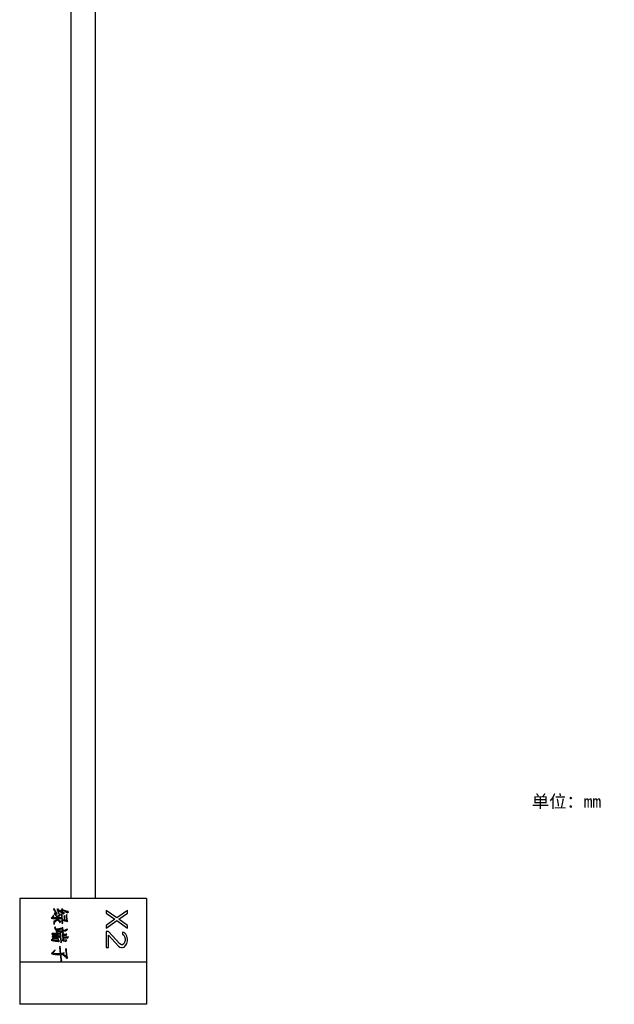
# Model space of a CAD drawing. Header units: millimetres. Extents: x 120 to 693, y 41 to 514.
# Tile 7 of 10: x 552 to 693, y 41 to 274. Entities that reach past the tile are written whole.
import ezdxf

# ---------------------------------------------------------------- set-up
doc = ezdxf.new("R2010")
doc.units = ezdxf.units.MM
doc.header["$LTSCALE"] = 46.255
doc.layers.add('00_COMPONENTS', color=7, linetype='CONTINUOUS')
doc.layers.add('50_ALL_DETAILS', color=7, linetype='CONTINUOUS')
doc.styles.get("Standard").update_dxf_attribs({"font": 'simfang.ttf'})

msp = doc.modelspace()

# ---------------------------------------------------------------- linework, layer by layer
at = {"layer": '00_COMPONENTS', "color": 7}
for p, q in [((563.96, 365.629), (563.96, 65.629)), ((569.76, 365.629), (569.76, 65.629)), ((581.86, 65.629), (551.86, 65.629)), ((551.86, 65.629), (551.86, 40.629)), ((581.86, 65.629), (581.86, 40.629)), ((560.022, 63.274), (559.85, 63.034)), ((560.947, 63.188), (560.69, 63.017)), ((560.982, 63), (560.947, 63.188)), ((561.17, 62.04), (560.964, 62.88)), ((561.959, 63.24), (561.719, 63.068)), ((561.993, 62.365), (561.924, 62.931)), ((561.976, 63.034), (561.959, 63.24)), ((559.696, 61.114), (559.936, 61.611)), ((559.936, 61.611), (559.884, 61.628)), ((559.919, 60.925), (561.136, 60.925)), ((560.176, 62.263), (560.039, 61.937)), ((560.827, 61.08), (560.09, 61.08)), ((560.622, 61.971), (560.707, 61.988)), ((561.102, 62.023), (561.17, 62.04)), ((561.53, 61.851), (561.479, 61.903)), ((561.89, 62.04), (561.719, 61.868)), ((561.719, 60.857), (561.822, 61.063)), ((562.422, 60.548), (562.01, 60.617)), ((562.147, 61.988), (562.456, 62.194)), ((562.507, 61.594), (562.319, 61.405)), ((562.456, 62.194), (562.422, 62.245)), ((562.456, 60.548), (562.61, 60.651)), ((562.953, 60.463), (562.456, 60.548)), ((563.004, 61.834), (562.833, 61.611)), ((563.073, 62.28), (563.399, 62.52)), ((563.399, 62.52), (563.364, 62.571)), ((574.897, 61.042), (572.344, 62.813)), ((572.344, 62.813), (572.344, 62.188)), ((572.344, 62.188), (574.365, 60.729)), ((574.365, 60.729), (572.344, 59.271)), ((577.344, 62.813), (574.897, 61.042)), ((575.323, 60.729), (577.344, 62.188)), ((577.344, 59.271), (575.323, 60.729)), ((577.344, 62.188), (577.344, 62.813)), ((559.953, 59.571), (560.039, 59.571)), ((560.279, 58.92), (560.124, 58.663)), ((561.307, 59.983), (561.667, 60.137)), ((561.667, 60.137), (561.65, 60.205)), ((561.719, 58.525), (561.684, 58.594)), ((562.044, 58.834), (561.873, 58.663)), ((561.907, 59.674), (562.079, 59.88)), ((562.01, 60.463), (562.936, 60.308)), ((562.936, 60.308), (563.056, 60.171)), ((563.056, 60.171), (563.244, 60.394)), ((563.244, 60.394), (563.107, 60.48)), ((563.142, 58.337), (563.107, 58.388)), ((572.344, 58.646), (574.897, 60.417)), ((572.344, 59.271), (572.344, 58.646)), ((574.897, 60.417), (577.344, 58.646)), ((577.344, 58.646), (577.344, 59.271)), ((559.679, 57.445), (559.439, 57.274)), ((559.559, 57.205), (560.81, 57.205)), ((559.782, 56.914), (559.559, 56.743)), ((559.764, 56.365), (559.559, 56.211)), ((559.662, 55.817), (559.902, 56.125)), ((559.747, 56.16), (559.816, 56.16)), ((559.764, 56.674), (560.862, 56.674)), ((559.85, 56.16), (560.913, 56.16)), ((559.902, 56.125), (559.85, 56.16)), ((560.69, 57.36), (559.936, 57.36)), ((560.896, 56.314), (560.022, 56.314)), ((560.844, 56.828), (560.039, 56.828)), ((560.827, 57.48), (560.656, 57.943)), ((560.742, 57.463), (560.827, 57.48)), ((560.81, 57.205), (560.844, 56.828)), ((560.862, 56.674), (560.896, 56.314)), ((560.913, 56.16), (560.947, 55.714)), ((560.947, 57.205), (561.187, 57.394)), ((560.982, 56.794), (560.947, 57.205)), ((561.462, 56.623), (560.982, 56.794)), ((560.999, 56.674), (561.479, 56.434)), ((561.084, 55.731), (560.999, 56.674)), ((561.187, 57.394), (561.136, 57.463)), ((561.53, 57.497), (561.359, 57.325)), ((561.667, 57.617), (561.942, 57.891)), ((562.027, 57.274), (561.873, 57.085)), ((561.873, 57.085), (561.976, 57)), ((561.942, 57.891), (561.89, 57.943)), ((561.976, 57), (562.113, 55.868)), ((562.13, 57.154), (562.027, 57.274)), ((562.079, 57.411), (562.233, 57.548)), ((562.627, 57.154), (562.13, 57.154)), ((562.13, 57), (562.559, 57)), ((562.182, 56.503), (562.13, 57)), ((562.936, 56.503), (562.182, 56.503)), ((562.199, 56.348), (562.867, 56.348)), ((562.267, 55.851), (562.199, 56.348)), ((562.833, 56.931), (563.039, 57.188)), ((563.039, 57.188), (562.987, 57.257)), ((563.176, 56.263), (563.416, 56.571)), ((563.416, 56.571), (563.364, 56.623)), ((572.876, 57.813), (572.344, 57.813)), ((572.344, 57.813), (572.344, 54.063)), ((575.535, 54.896), (572.876, 57.813)), ((572.876, 56.979), (575.216, 54.375)), ((572.876, 54.063), (572.876, 56.979)), ((576.599, 57.604), (576.174, 57.708)), ((576.174, 57.708), (576.174, 57.188)), ((576.174, 57.188), (576.493, 56.979)), ((576.493, 56.979), (576.706, 56.667)), ((577.025, 57.188), (576.599, 57.604)), ((576.706, 56.667), (576.812, 56.146)), ((576.812, 56.146), (576.812, 55.729)), ((577.237, 56.771), (577.025, 57.188)), ((577.344, 56.042), (577.237, 56.771)), ((577.344, 55.625), (577.344, 56.042)), ((560.947, 55.543), (561.067, 55.423)), ((561.067, 55.423), (561.256, 55.611)), ((561.256, 55.611), (561.084, 55.731)), ((561.479, 54.377), (561.29, 54.137)), ((561.616, 55.183), (561.77, 55.388)), ((562.902, 53.845), (562.73, 53.588)), ((562.764, 55.508), (563.022, 55.783)), ((563.022, 55.783), (562.97, 55.834)), ((572.344, 54.063), (572.876, 54.063)), ((575.216, 54.375), (575.535, 54.167)), ((575.961, 54.688), (575.535, 54.896)), ((575.535, 54.167), (575.961, 54.063)), ((576.174, 54.688), (575.961, 54.688)), ((575.961, 54.063), (576.174, 54.063)), ((576.493, 54.896), (576.174, 54.688)), ((576.174, 54.063), (576.599, 54.167)), ((576.706, 55.208), (576.493, 54.896)), ((576.599, 54.167), (577.025, 54.583)), ((576.812, 55.729), (576.706, 55.208)), ((577.025, 54.583), (577.237, 55)), ((577.237, 55), (577.344, 55.625)), ((559.73, 52.697), (560.279, 53.468)), ((560.279, 53.468), (560.227, 53.503)), ((562.027, 52.525), (562.593, 51.96)), ((562.936, 51.874), (562.13, 52.56)), ((562.387, 52.8), (562.353, 52.851)), ((563.073, 51.428), (563.296, 51.668)), ((563.296, 51.668), (563.107, 51.805)), ((581.86, 50.629), (551.86, 50.629)), ((561.633, 50.76), (561.839, 50.983)), ((581.86, 40.629), (551.86, 40.629))]:
    msp.add_line(p, q, dxfattribs=at)
msp.add_arc((532.234, 53.698), 30.052, 8.34948, 9.5096, dxfattribs=at)
for points in [[(559.85, 63.034), (559.902, 63), (560.159, 62.657), (560.622, 61.971)], [(560.707, 61.988), (560.296, 62.691), (560.056, 63.12), (560.022, 63.274)], [(560.69, 63.017), (560.793, 62.845), (560.93, 62.52), (561.102, 62.023)], [(560.964, 62.88), (561.119, 62.777), (561.359, 62.605), (561.667, 62.4)], [(561.856, 62.434), (561.376, 62.743), (561.084, 62.931), (560.982, 63)], [(561.719, 63.068), (561.753, 62.983), (561.804, 62.777), (561.856, 62.434)], [(561.924, 62.931), (562.422, 62.691), (562.747, 62.52), (562.884, 62.451)], [(562.699, 62.716), (562.353, 62.863), (562.113, 62.965), (561.976, 63.034)], [(559.884, 61.628), (559.679, 61.371), (559.507, 61.165), (559.353, 61.028)], [(559.353, 61.028), (559.524, 60.96), (559.713, 60.925), (559.919, 60.925)], [(560.09, 61.08), (559.953, 61.08), (559.816, 61.097), (559.696, 61.114)], [(560.532, 60.572), (560.227, 60.394), (560.022, 60.291), (559.936, 60.274)], [(560.039, 61.937), (560.142, 61.868), (560.416, 61.594), (560.827, 61.08)], [(560.982, 61.08), (560.502, 61.663), (560.244, 62.057), (560.176, 62.263)], [(560.227, 60.154), (560.279, 60.223), (560.467, 60.36), (560.81, 60.583)], [(561.136, 60.925), (561.033, 60.874), (560.844, 60.754), (560.532, 60.572)], [(560.81, 60.583), (561.136, 60.274), (561.307, 60.085), (561.307, 59.983)], [(561.479, 61.903), (561.222, 61.697), (561.016, 61.543), (560.844, 61.457)], [(560.844, 61.457), (560.947, 61.423), (561.05, 61.388), (561.136, 61.354)], [(560.896, 60.651), (561.067, 60.771), (561.222, 60.857), (561.376, 60.925)], [(561.65, 60.205), (561.513, 60.171), (561.273, 60.325), (560.896, 60.651)], [(561.804, 61.097), (561.599, 61.097), (561.324, 61.08), (560.982, 61.08)], [(561.136, 61.354), (561.239, 61.474), (561.376, 61.645), (561.53, 61.851)], [(561.376, 60.925), (561.547, 60.943), (561.667, 60.925), (561.719, 60.857)], [(561.667, 62.4), (561.976, 62.194), (562.147, 62.057), (562.147, 61.988)], [(561.719, 61.868), (561.753, 61.68), (561.77, 61.423), (561.804, 61.097)], [(561.822, 61.063), (561.873, 60.325), (561.907, 59.863), (561.907, 59.674)], [(562.01, 60.617), (561.924, 61.388), (561.89, 61.868), (561.89, 62.04)], [(562.422, 62.245), (562.353, 62.194), (562.199, 62.228), (561.993, 62.365)], [(562.319, 61.405), (562.353, 61.32), (562.37, 61.183), (562.388, 60.977)], [(562.388, 60.977), (562.404, 60.788), (562.422, 60.651), (562.422, 60.548)], [(562.542, 61.08), (562.507, 61.251), (562.507, 61.423), (562.507, 61.594)], [(562.61, 60.651), (562.576, 60.771), (562.559, 60.908), (562.542, 61.08)], [(563.364, 62.571), (563.262, 62.52), (563.039, 62.571), (562.699, 62.716)], [(562.833, 61.611), (562.85, 61.491), (562.884, 61.114), (562.953, 60.463)], [(562.884, 62.451), (563.022, 62.383), (563.073, 62.314), (563.073, 62.28)], [(563.107, 60.48), (563.039, 61.183), (563.004, 61.628), (563.004, 61.834)], [(559.936, 60.274), (559.936, 60.034), (559.953, 59.794), (559.953, 59.571)], [(560.039, 59.571), (560.056, 59.76), (560.073, 59.897), (560.107, 59.965)], [(560.107, 59.965), (560.142, 60.034), (560.176, 60.103), (560.227, 60.154)], [(560.124, 58.663), (560.159, 58.663), (560.364, 58.251), (560.742, 57.463)], [(560.622, 58.063), (560.399, 58.543), (560.279, 58.817), (560.279, 58.92)], [(561.684, 58.594), (561.307, 58.491), (560.964, 58.423), (560.69, 58.388)], [(560.69, 58.388), (560.759, 58.337), (560.844, 58.285), (560.947, 58.234)], [(560.947, 58.234), (561.136, 58.303), (561.393, 58.388), (561.719, 58.525)], [(562.079, 59.88), (562.044, 60.017), (562.01, 60.205), (562.01, 60.463)], [(562.123, 58.13), (562.079, 58.44), (562.044, 58.663), (562.044, 58.834)], [(563.107, 58.388), (562.833, 58.251), (562.576, 58.131), (562.319, 58.063)], [(562.61, 57.891), (562.747, 57.994), (562.919, 58.148), (563.142, 58.337)], [(559.816, 56.16), (559.644, 56.005), (559.473, 55.885), (559.336, 55.783)], [(559.439, 57.274), (559.404, 57.24), (559.456, 57.205), (559.559, 57.205)], [(559.559, 56.743), (559.524, 56.708), (559.593, 56.691), (559.764, 56.674)], [(559.559, 56.211), (559.542, 56.177), (559.61, 56.16), (559.747, 56.16)], [(559.936, 57.36), (559.816, 57.377), (559.73, 57.411), (559.679, 57.445)], [(560.022, 56.314), (559.884, 56.314), (559.816, 56.331), (559.764, 56.365)], [(560.039, 56.828), (559.919, 56.828), (559.833, 56.863), (559.782, 56.914)], [(561.444, 57.925), (561.273, 57.96), (560.999, 57.994), (560.622, 58.063)], [(560.656, 57.943), (560.93, 57.891), (561.153, 57.84), (561.343, 57.797)], [(561.136, 57.463), (560.999, 57.411), (560.862, 57.377), (560.69, 57.36)], [(561.343, 57.797), (561.53, 57.754), (561.633, 57.685), (561.667, 57.617)], [(561.359, 57.325), (561.376, 57.274), (561.41, 57.034), (561.462, 56.623)], [(561.89, 57.943), (561.77, 57.908), (561.616, 57.891), (561.444, 57.925)], [(561.479, 56.434), (561.547, 55.783), (561.599, 55.371), (561.616, 55.183)], [(561.616, 56.4), (561.547, 56.983), (561.53, 57.36), (561.53, 57.497)], [(561.77, 55.388), (561.736, 55.491), (561.684, 55.817), (561.616, 56.4)], [(561.967, 58.061), (562.01, 57.771), (562.044, 57.548), (562.079, 57.411)], [(562.233, 57.548), (562.199, 57.651), (562.164, 57.84), (562.123, 58.13)], [(562.319, 58.063), (562.404, 57.994), (562.507, 57.943), (562.61, 57.891)], [(562.559, 57), (562.662, 57), (562.764, 56.983), (562.833, 56.931)], [(562.987, 57.257), (562.884, 57.188), (562.764, 57.154), (562.627, 57.154)], [(562.867, 56.348), (562.987, 56.348), (563.09, 56.331), (563.176, 56.263)], [(563.364, 56.623), (563.279, 56.554), (563.142, 56.503), (562.936, 56.503)], [(559.336, 55.783), (559.49, 55.645), (560.022, 55.577), (560.947, 55.543)], [(560.947, 55.714), (560.347, 55.731), (559.919, 55.765), (559.662, 55.817)], [(561.29, 54.137), (561.307, 54.103), (561.359, 53.588), (561.462, 52.56)], [(561.633, 52.577), (561.513, 53.571), (561.462, 54.171), (561.479, 54.377)], [(561.924, 55.8), (561.89, 55.783), (561.924, 55.748), (562.026, 55.711)], [(562.113, 55.868), (562.01, 55.834), (561.942, 55.817), (561.924, 55.8)], [(562.026, 55.711), (562.113, 55.68), (562.25, 55.663), (562.422, 55.628)], [(562.97, 55.834), (562.867, 55.765), (562.644, 55.765), (562.267, 55.851)], [(562.422, 55.628), (562.593, 55.611), (562.713, 55.577), (562.764, 55.508)], [(562.73, 53.588), (562.73, 53.554), (562.799, 52.988), (562.936, 51.874)], [(563.107, 51.805), (562.97, 52.971), (562.902, 53.657), (562.902, 53.845)], [(560.227, 53.503), (559.816, 53.023), (559.524, 52.748), (559.353, 52.645)], [(559.353, 52.645), (559.884, 52.405), (560.587, 52.32), (561.479, 52.388)], [(561.462, 52.56), (560.639, 52.525), (560.073, 52.56), (559.73, 52.697)], [(561.479, 52.388), (561.582, 51.497), (561.633, 50.965), (561.633, 50.76)], [(562.353, 52.851), (562.164, 52.714), (561.924, 52.611), (561.633, 52.577)], [(561.65, 52.423), (561.77, 52.457), (561.89, 52.491), (562.027, 52.525)], [(561.839, 50.983), (561.787, 51.085), (561.719, 51.565), (561.65, 52.423)], [(562.13, 52.56), (562.233, 52.628), (562.319, 52.714), (562.387, 52.8)], [(562.593, 51.96), (562.833, 51.72), (562.987, 51.548), (563.073, 51.428)]]:
    msp.add_open_spline(points, degree=3, dxfattribs=at)

# ---------------------------------------------------------------- texts
at = {"layer": '50_ALL_DETAILS', "color": 3, "insert": (673.105, 90.115), "char_height": 3, "width": 17.58984, "attachment_point": 1, "line_spacing_factor": 0.9}
msp.add_mtext('单位：mm', dxfattribs=at)

doc.saveas('drawing.dxf')
